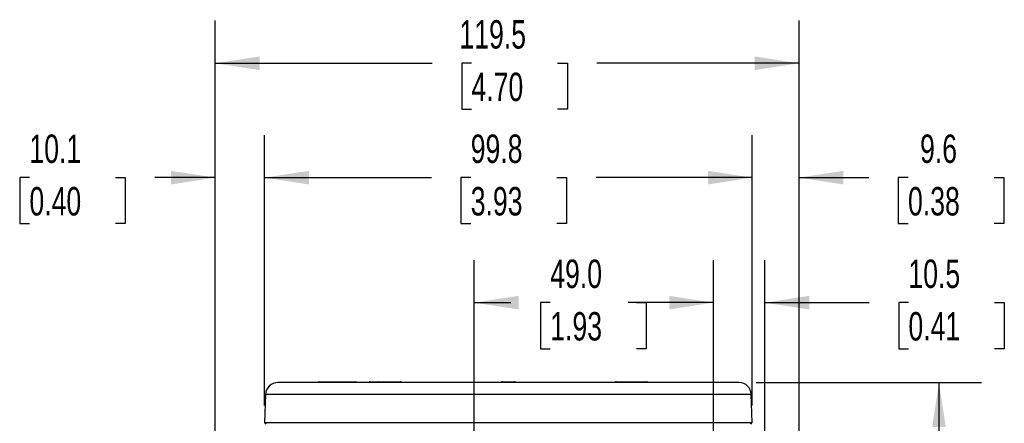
# Model space of a CAD drawing. Header units: millimetres. Extents: x 0 to 768, y 0 to 594.
# Tile 42 of 145: x 238 to 440, y 269 to 352. Entities that reach past the tile are written whole.
import ezdxf

# ---------------------------------------------------------------- set-up
doc = ezdxf.new("R2010")
doc.units = ezdxf.units.MM
doc.header["$LTSCALE"] = 2.75
doc.layers.add('DIMENSIONS', color=140, linetype='Continuous', lineweight=25)
doc.styles.add('SLDTEXTSTYLE0', font='TXT', dxfattribs={"width": 0.7})
doc.dimstyles.new('SLDDIMSTYLE0', dxfattribs={"dimtxt": 5.934521, "dimasz": 9.0805, "dimexe": 0, "dimexo": 0.0625, "dimgap": 1.48363, "dimtad": 0, "dimtih": 1, "dimtoh": 1, "dimdec": 1, "dimrnd": 1e-09, "dimzin": 4, "dimdsep": 46, "dimtxsty": 'SLDTEXTSTYLE0', "dimsah": 1, "dimcen": 0.09, "dimadec": 0, "dimazin": 1, "dimtfac": 1, "dimtdec": 1, "dimtofl": 0, "dimtmove": 0, "dimatfit": 3, "dimfxl": 0, "dimfrac": 2, "dimtolj": 1, "dimtzin": 12, "dimarcsym": 0})
doc.dimstyles.new('SLDDIMSTYLE2', dxfattribs={"dimtxt": 5.934521, "dimasz": 9.0805, "dimexe": 0, "dimexo": 0.0625, "dimgap": 1.48363, "dimtad": 0, "dimtih": 1, "dimtoh": 1, "dimdec": 1, "dimrnd": 1e-09, "dimzin": 12, "dimdsep": 46, "dimtxsty": 'SLDTEXTSTYLE0', "dimsah": 1, "dimcen": 0.09, "dimadec": 0, "dimazin": 3, "dimtfac": 1, "dimtdec": 1, "dimtofl": 0, "dimtmove": 0, "dimatfit": 3, "dimfxl": 0, "dimfrac": 2, "dimtolj": 1, "dimtzin": 12, "dimarcsym": 0})
doc.dimstyles.new('SLDDIMSTYLE7', dxfattribs={"dimtxt": 5.934521, "dimasz": 9.0805, "dimexe": 0, "dimexo": 0.0625, "dimgap": 1.48363, "dimtad": 0, "dimtih": 1, "dimtoh": 1, "dimdec": 1, "dimrnd": 1e-09, "dimzin": 12, "dimdsep": 46, "dimtxsty": 'SLDTEXTSTYLE0', "dimsah": 1, "dimcen": 0.09, "dimadec": 0, "dimazin": 3, "dimtfac": 1, "dimtdec": 1, "dimtmove": 0, "dimatfit": 0, "dimfxl": 0, "dimfrac": 2, "dimtolj": 1, "dimtzin": 12, "dimarcsym": 0})

# ---------------------------------------------------------------- blocks, each defined once
blk = doc.blocks.new('_D_12')
at = {"layer": 'DIMENSIONS'}
for p, q in [((331.14, 214.33), (331.14, 302.3)), ((380.14, 214.33), (380.14, 302.3)), ((331.14, 293.57), (338.67, 293.57)), ((346.71, 293.57), (344.72, 293.57)), ((344.72, 293.57), (344.72, 284.14)), ((364.35, 293.57), (366.34, 293.57)), ((366.34, 293.57), (366.34, 284.14)), ((380.14, 293.57), (372.39, 293.57)), ((344.72, 284.14), (346.71, 284.14)), ((366.34, 284.14), (364.35, 284.14))]:
    blk.add_line(p, q, dxfattribs=at)
for points in [[(331.14, 293.57), (340.22, 292.17), (340.22, 294.97)], [(380.14, 293.57), (371.06, 294.97), (371.06, 292.17)]]:
    blk.add_solid(points, dxfattribs=at)
at = {"layer": 'DIMENSIONS', "char_height": 5.821, "attachment_point": 1, "style": 'SLDTEXTSTYLE0'}
for s, insert in [('49.0', (346.71, 302.4)), ('1.93', (346.71, 291.64))]:
    blk.add_mtext(s, dxfattribs=dict(at, insert=insert))
blk = doc.blocks.new('_D_13')
at = {"layer": 'DIMENSIONS'}
for p, q in [((288.22, 272.49), (288.22, 327.92)), ((388.06, 272.49), (388.06, 327.92)), ((288.22, 319.19), (322.38, 319.19)), ((330.43, 319.19), (328.43, 319.19)), ((328.43, 319.19), (328.43, 309.76)), ((348.06, 319.19), (350.05, 319.19)), ((350.05, 319.19), (350.05, 309.76)), ((388.06, 319.19), (356.1, 319.19)), ((328.43, 309.76), (330.43, 309.76)), ((350.05, 309.76), (348.06, 309.76))]:
    blk.add_line(p, q, dxfattribs=at)
for points in [[(288.22, 319.19), (297.3, 317.79), (297.3, 320.59)], [(388.06, 319.19), (378.98, 320.59), (378.98, 317.79)]]:
    blk.add_solid(points, dxfattribs=at)
at = {"layer": 'DIMENSIONS', "char_height": 5.821, "attachment_point": 1, "style": 'SLDTEXTSTYLE0'}
for s, insert in [('99.8', (330.43, 328.02)), ('3.93', (330.43, 317.26))]:
    blk.add_mtext(s, dxfattribs=dict(at, insert=insert))
blk = doc.blocks.new('_D_14')
at = {"layer": 'DIMENSIONS'}
for p, q in [((278.14, 165.19), (278.14, 327.92)), ((288.22, 272.49), (288.22, 327.92)), ((240.08, 319.19), (238.09, 319.19)), ((238.09, 319.19), (238.09, 309.76)), ((257.72, 319.19), (259.71, 319.19)), ((259.71, 319.19), (259.71, 309.76)), ((278.14, 319.19), (265.76, 319.19)), ((288.22, 319.19), (305.68, 319.19)), ((238.09, 309.76), (240.08, 309.76)), ((259.71, 309.76), (257.72, 309.76))]:
    blk.add_line(p, q, dxfattribs=at)
for points in [[(278.14, 319.19), (269.06, 320.59), (269.06, 317.79)], [(288.22, 319.19), (297.3, 317.79), (297.3, 320.59)]]:
    blk.add_solid(points, dxfattribs=at)
at = {"layer": 'DIMENSIONS', "char_height": 5.821, "attachment_point": 1, "style": 'SLDTEXTSTYLE0'}
for s, insert in [('10.1', (240.08, 328.02)), ('0.40', (240.08, 317.26))]:
    blk.add_mtext(s, dxfattribs=dict(at, insert=insert))
blk = doc.blocks.new('_D_15')
at = {"layer": 'DIMENSIONS'}
for p, q in [((388.06, 272.49), (388.06, 327.92)), ((397.64, 141.19), (397.64, 327.92)), ((388.06, 319.19), (370.6, 319.19)), ((397.64, 319.19), (411.91, 319.19)), ((419.96, 319.19), (417.96, 319.19)), ((417.96, 319.19), (417.96, 309.76)), ((437.59, 319.19), (439.58, 319.19)), ((439.58, 319.19), (439.58, 309.76)), ((417.96, 309.76), (419.96, 309.76)), ((439.58, 309.76), (437.59, 309.76))]:
    blk.add_line(p, q, dxfattribs=at)
for points in [[(388.06, 319.19), (378.98, 320.59), (378.98, 317.79)], [(397.64, 319.19), (406.72, 317.79), (406.72, 320.59)]]:
    blk.add_solid(points, dxfattribs=at)
at = {"layer": 'DIMENSIONS', "char_height": 5.821, "attachment_point": 1, "style": 'SLDTEXTSTYLE0'}
for s, insert in [('9.6', (422.42, 328.02)), ('0.38', (419.96, 317.26))]:
    blk.add_mtext(s, dxfattribs=dict(at, insert=insert))
blk = doc.blocks.new('_D_16')
at = {"layer": 'DIMENSIONS'}
for p, q in [((278.14, 165.19), (278.14, 351.36)), ((397.64, 141.19), (397.64, 351.36)), ((278.14, 342.62), (322.54, 342.62)), ((330.58, 342.62), (328.59, 342.62)), ((328.59, 342.62), (328.59, 333.19)), ((348.22, 342.62), (350.21, 342.62)), ((350.21, 342.62), (350.21, 333.19)), ((397.64, 342.62), (356.26, 342.62)), ((328.59, 333.19), (330.58, 333.19)), ((350.21, 333.19), (348.22, 333.19))]:
    blk.add_line(p, q, dxfattribs=at)
for points in [[(278.14, 342.62), (287.22, 341.23), (287.22, 344.02)], [(397.64, 342.62), (388.56, 344.02), (388.56, 341.23)]]:
    blk.add_solid(points, dxfattribs=at)
at = {"layer": 'DIMENSIONS', "char_height": 5.821, "attachment_point": 1, "style": 'SLDTEXTSTYLE0'}
for s, insert in [('119.5', (328.12, 351.46)), ('4.70', (330.58, 340.7))]:
    blk.add_mtext(s, dxfattribs=dict(at, insert=insert))
blk = doc.blocks.new('_D_18')
at = {"layer": 'DIMENSIONS'}
for p, q in [((388.85, 277.19), (435.03, 277.19)), ((426.29, 277.19), (426.29, 252.04)), ((417.48, 241.28), (415.48, 241.28)), ((415.48, 241.28), (415.48, 231.85)), ((435.11, 241.28), (437.1, 241.28)), ((437.1, 241.28), (437.1, 231.85)), ((415.48, 231.85), (417.48, 231.85)), ((437.1, 231.85), (435.11, 231.85)), ((426.29, 202.79), (426.29, 230.52)), ((389.13, 202.79), (435.03, 202.79))]:
    blk.add_line(p, q, dxfattribs=at)
for points in [[(426.29, 277.19), (424.9, 268.11), (427.69, 268.11)], [(426.29, 202.79), (427.69, 211.88), (424.9, 211.88)]]:
    blk.add_solid(points, dxfattribs=at)
at = {"layer": 'DIMENSIONS', "char_height": 5.821, "attachment_point": 1, "style": 'SLDTEXTSTYLE0'}
for s, insert in [('74.4', (417.48, 250.11)), ('2.93', (417.48, 239.35))]:
    blk.add_mtext(s, dxfattribs=dict(at, insert=insert))
blk = doc.blocks.new('_D_19')
at = {"layer": 'DIMENSIONS'}
for p, q in [((380.14, 214.33), (380.14, 302.3)), ((390.64, 211.84), (390.64, 302.3)), ((380.14, 293.57), (362.68, 293.57)), ((390.64, 293.57), (412, 293.57)), ((420.04, 293.57), (418.05, 293.57)), ((418.05, 293.57), (418.05, 284.14)), ((437.68, 293.57), (439.67, 293.57)), ((439.67, 293.57), (439.67, 284.14)), ((418.05, 284.14), (420.04, 284.14)), ((439.67, 284.14), (437.68, 284.14))]:
    blk.add_line(p, q, dxfattribs=at)
for points in [[(380.14, 293.57), (371.06, 294.97), (371.06, 292.17)], [(390.64, 293.57), (399.72, 292.17), (399.72, 294.97)]]:
    blk.add_solid(points, dxfattribs=at)
at = {"layer": 'DIMENSIONS', "char_height": 5.821, "attachment_point": 1, "style": 'SLDTEXTSTYLE0'}
for s, insert in [('10.5', (420.04, 302.4)), ('0.41', (420.04, 291.64))]:
    blk.add_mtext(s, dxfattribs=dict(at, insert=insert))

msp = doc.modelspace()

# ---------------------------------------------------------------- linework, layer by layer
for p, q in [((385.36, 277.19), (290.92, 277.19)), ((299.33, 277.34), (299.34, 277.34)), ((299.34, 277.34), (306.92, 277.34)), ((306.92, 277.34), (306.93, 277.34)), ((309.8, 277.34), (311.59, 277.34)), ((309.8, 277.34), (309.8, 277.34)), ((311.59, 277.34), (311.6, 277.34)), ((311.6, 277.34), (316.07, 277.34)), ((316.07, 277.34), (316.07, 277.34)), ((336.87, 277.19), (336.87, 277.34)), ((336.87, 277.34), (339.4, 277.34)), ((336.87, 277.34), (336.87, 277.34)), ((339.4, 277.19), (339.4, 277.34)), ((339.4, 277.34), (339.41, 277.34)), ((360.21, 277.34), (364.68, 277.34)), ((364.68, 277.34), (364.68, 277.34)), ((364.68, 277.34), (366.47, 277.34)), ((366.47, 277.34), (366.47, 277.34)), ((366.47, 277.34), (366.47, 277.34)), ((288.42, 274.78), (288.22, 268.99)), ((387.86, 274.78), (288.42, 274.78)), ((388.06, 268.99), (387.86, 274.78)), ((288.22, 268.99), (288.51, 268.69)), ((288.22, 268.99), (388.06, 268.99)), ((387.77, 268.69), (388.06, 268.99))]:
    msp.add_line(p, q)
for centre, radius, start, end in [((290.92, 274.69), 2.5, 90, 178), ((299.33, 277.14), 0.2, 90, 165.5225), ((299.14, 277.22), 0.233, 352.7588, 31.2063), ((306.72, 277.22), 0.233, 352.7588, 31.2063), ((306.93, 277.14), 0.2, 14.4775, 90), ((309.83, 277.19), 0.161, 98.4999, 176.716), ((311.62, 277.19), 0.161, 98.4999, 176.716), ((311.59, 277.17), 0.173, 7.4549, 85.3681), ((316.06, 277.17), 0.173, 7.4549, 85.3681), ((360.22, 277.17), 0.173, 94.6319, 172.5451), ((364.69, 277.17), 0.173, 94.6319, 172.5451), ((364.66, 277.19), 0.161, 3.284, 81.5001), ((366.45, 277.19), 0.161, 3.284, 81.5001), ((385.36, 274.69), 2.5, 2, 90)]:
    msp.add_arc(centre, radius, start, end)
for points, knots in [([(309.8, 277.34), (309.78, 277.34), (309.74, 277.34), (309.68, 277.31), (309.63, 277.26), (309.62, 277.22), (309.61, 277.19)], [0, 0, 0, 0, 0.242883, 0.4996844, 0.756657, 1, 1, 1, 1]), ([(316.26, 277.19), (316.26, 277.21), (316.25, 277.23), (316.24, 277.26), (316.22, 277.28), (316.19, 277.31), (316.16, 277.32), (316.13, 277.34), (316.1, 277.34), (316.08, 277.34), (316.07, 277.34)], [0, 0, 0, 0, 0.124287, 0.251564, 0.381417, 0.514519, 0.646716, 0.772705, 0.890181, 1, 1, 1, 1]), ([(336.87, 277.34), (336.87, 277.34), (336.87, 277.34), (336.87, 277.34), (336.87, 277.34), (336.87, 277.34), (336.87, 277.34), (336.87, 277.34), (336.87, 277.34), (336.87, 277.34), (336.87, 277.34), (336.87, 277.34), (336.87, 277.34), (336.87, 277.34), (336.87, 277.34), (336.86, 277.34), (336.84, 277.34), (336.81, 277.34), (336.77, 277.32), (336.73, 277.29), (336.69, 277.25), (336.68, 277.21), (336.67, 277.19)], [0, 0, 0, 0, 0.008483, 0.01147, 0.012473, 0.012843, 0.013134, 0.013259, 0.01338, 0.013503, 0.013638, 0.01397, 0.014416, 0.017689, 0.033463, 0.063505, 0.107813, 0.235905, 0.405099, 0.595415, 0.797031, 1, 1, 1, 1]), ([(339.6, 277.19), (339.6, 277.21), (339.59, 277.24), (339.56, 277.28), (339.53, 277.31), (339.5, 277.32), (339.47, 277.33), (339.45, 277.34), (339.43, 277.34), (339.42, 277.34), (339.41, 277.34), (339.4, 277.34), (339.4, 277.34), (339.4, 277.34)], [0, 0, 0, 0, 0.168407, 0.331589, 0.481687, 0.620009, 0.743742, 0.798755, 0.848441, 0.892711, 0.931995, 0.967288, 1, 1, 1, 1]), ([(360.21, 277.34), (360.2, 277.34), (360.19, 277.34), (360.18, 277.34), (360.14, 277.34), (360.1, 277.32), (360.07, 277.29), (360.04, 277.26), (360.02, 277.23), (360.02, 277.21), (360.01, 277.19)], [0, 0, 0, 0, 0.048486, 0.098965, 0.208109, 0.458576, 0.5906, 0.724988, 0.862481, 1, 1, 1, 1]), ([(366.67, 277.19), (366.66, 277.22), (366.65, 277.26), (366.6, 277.31), (366.54, 277.34), (366.5, 277.34), (366.47, 277.34)], [0, 0, 0, 0, 0.243343, 0.500316, 0.757117, 1, 1, 1, 1])]:
    msp.add_open_spline(points, degree=3, knots=knots)

# ---------------------------------------------------------------- dimensions: what is measured, and where the dimension line sits
at = {"layer": 'DIMENSIONS'}
for base, p1, p2, dimstyle, picture, middle in [((397.64, 342.62), (278.14, 161.69), (397.64, 137.7), 'SLDDIMSTYLE2', '_D_16', (339.4, 342.62)), ((288.22, 319.19), (278.14, 161.69), (288.22, 268.99), 'SLDDIMSTYLE7', '_D_14', (248.9, 319.19)), ((388.06, 319.19), (288.22, 268.99), (388.06, 268.99), 'SLDDIMSTYLE2', '_D_13', (339.24, 319.19)), ((388.06, 319.19), (397.64, 137.7), (388.06, 268.99), 'SLDDIMSTYLE7', '_D_15', (428.77, 319.19)), ((380.14, 293.57), (331.14, 210.83), (380.14, 210.83), 'SLDDIMSTYLE0', '_D_12', (355.53, 293.57))]:
    dim = msp.add_linear_dim(base=base, p1=p1, p2=p2, dimstyle=dimstyle, dxfattribs=at)
    dim.commit()
    dim.dimension.update_dxf_attribs({"geometry": picture, "text_midpoint": middle, "dimtype": 160})
for base, p1, p2, angle, dimstyle, picture, middle in [((390.64, 293.57), (380.14, 210.83), (390.64, 208.35), 0, 'SLDDIMSTYLE7', '_D_19', (428.86, 293.57)), ((426.29, 277.19), (385.64, 202.79), (385.36, 277.19), 90, 'SLDDIMSTYLE2', '_D_18', (426.29, 241.28))]:
    dim = msp.add_linear_dim(base=base, p1=p1, p2=p2, angle=angle, dimstyle=dimstyle, dxfattribs=at)
    dim.commit()
    dim.dimension.update_dxf_attribs({"geometry": picture, "text_midpoint": middle, "dimtype": 160})

doc.saveas('drawing.dxf')
